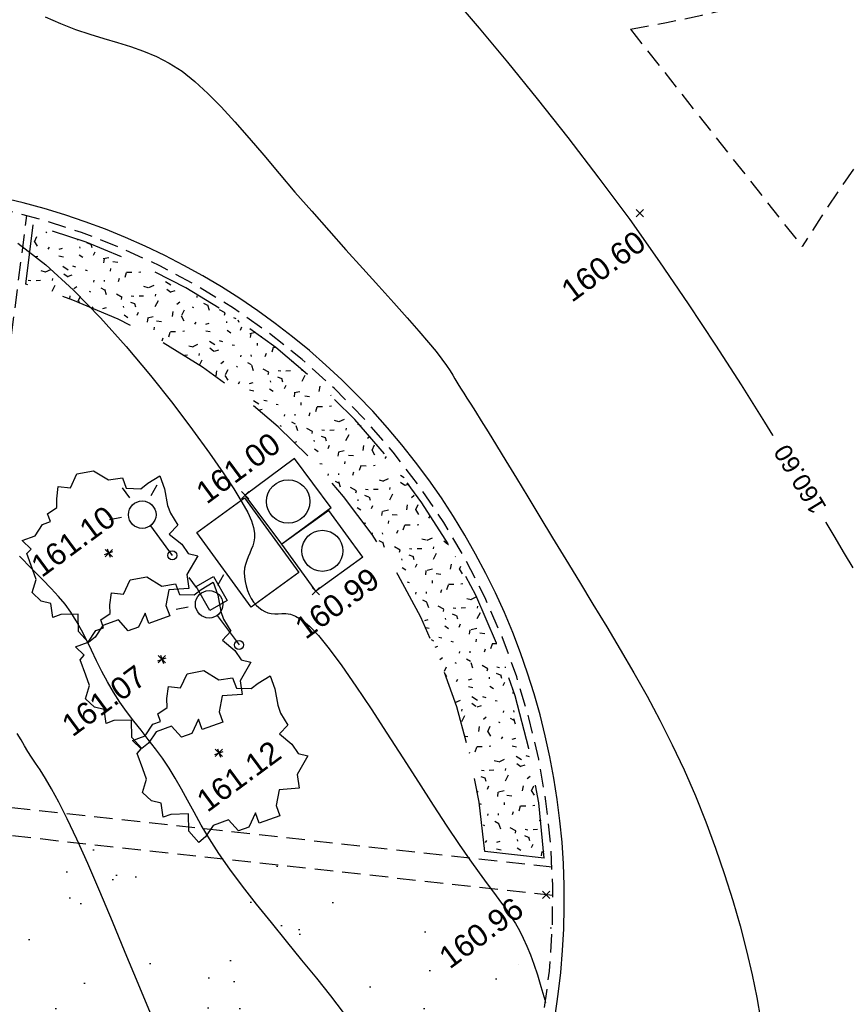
# Model space of a CAD drawing. Header units: metres. Extents: x 1575818 to 1575995, y 2263001 to 2263183.
# Tile 38 of 67: x 1575860 to 1575872, y 2263083 to 2263096. Entities that reach past the tile are written whole.
import ezdxf
from ezdxf.enums import TextEntityAlignment as Align

# ---------------------------------------------------------------- set-up
doc = ezdxf.new("R2010")
doc.units = ezdxf.units.M
doc.set_wipeout_variables(frame=1)
doc.header["$PDMODE"] = 3
doc.header["$PDSIZE"] = 0.05
doc.linetypes.add('CACHE_100', pattern=[1.5, 1, -0.5])
doc.linetypes.add('CACHE_25', pattern=[0.375, 0.25, -0.125])
doc.layers.get('0').update_dxf_attribs({"linetype": 'CONTINUOUS'})
for name, color, linetype in [('D_CN_MAITRESSE', 34, 'CONTINUOUS'), ('D_CN_ORDINAIRE', 43, 'CONTINUOUS'), ('D_ECLAIRAGE', 220, 'CONTINUOUS'), ('D_PEINTURE', 252, 'CACHE_25'), ('D_PLAQUE', 151, 'CONTINUOUS'), ('D_TROTTOIR', 7, 'CONTINUOUS'), ('T_COTATION_CN', 7, 'CONTINUOUS'), ('T_COTATION_CN Cache des textes', 7, 'CONTINUOUS'), ('TOPO_ALT', 142, 'CONTINUOUS'), ('TOPO_JIS', 7, 'CONTINUOUS'), ('V_ARBRE', 82, 'CONTINUOUS'), ('V_HAIE', 82, 'CACHE_100'), ('V_VEGETATION', 80, 'CONTINUOUS')]:
    doc.layers.add(name, color=color, linetype=linetype)
doc.styles.get("Standard").update_dxf_attribs({"font": 'arial.ttf'})

# ---------------------------------------------------------------- blocks, each defined once
blk = doc.blocks.new('TCPOINT')
at = {"color": 0, "lineweight": 9}
blk.add_point((0, 0), dxfattribs=at)
at = {"layer": 'TOPO_ALT', "lineweight": 9}
blk.add_attdef('ALT', text='', height=0.3, dxfattribs=at).set_placement((0.09999999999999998, -0.1), align=Align.TOP_LEFT)
blk = doc.blocks.new('120')
for p, q in [((0, -1), (0, 0)), ((0, 0), (1, 0)), ((1, -1), (1, 0)), ((0, -1), (1, -1))]:
    blk.add_line(p, q)
blk.add_circle((0.5, -0.5), 0.3541812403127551)
blk = doc.blocks.new('426')
at = {"linetype": 'Continuous', "ltscale": 3}
for p, q in [((-1.164153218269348e-10, 0.9717273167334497), (-1.164153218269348e-10, 1.13764578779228)), ((-0.249964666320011, 0.824352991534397), (-0.4010844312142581, 0.8928493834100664)), ((0.249964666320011, 0.824352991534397), (0.4010844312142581, 0.8928493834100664))]:
    blk.add_line(p, q, dxfattribs=at)
at = {"ltscale": 3}
blk.add_line((0, 0.5), (0, 0), dxfattribs=at)
at = {"linetype": 'Continuous', "ltscale": 3}
for centre, radius in [((0, 0.6860550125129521), 0.1860550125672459), ((0, 0), 0.06209261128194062)]:
    blk.add_circle(centre, radius, dxfattribs=at)
blk = doc.blocks.new('189')
for p, q in [((-0.6849657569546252, 1.55674035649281), (-0.560426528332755, 1.805818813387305)), ((-0.560426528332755, 1.805818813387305), (-0.3113480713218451, 1.68127958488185)), ((-0.3113480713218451, 1.68127958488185), (-0.06226961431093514, 1.930358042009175)), ((-0.06226961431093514, 1.930358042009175), (0.3113480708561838, 1.86808842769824)), ((0.3113480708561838, 1.86808842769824), (0.5604265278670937, 1.55674035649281)), ((-0.9963138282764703, 1.307661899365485), (-0.7472353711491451, 1.36993151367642)), ((-0.7472353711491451, 1.36993151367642), (-0.6849657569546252, 1.55674035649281)), ((0.5604265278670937, 1.55674035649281), (0.8717745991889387, 1.494470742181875)), ((0.8717745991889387, 1.494470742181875), (0.8717745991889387, 1.245392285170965)), ((-1.43220112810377, 0.9340442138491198), (-1.183122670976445, 1.12085305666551)), ((-1.183122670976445, 1.12085305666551), (-0.9963138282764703, 1.12085305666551)), ((-0.9963138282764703, 1.12085305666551), (-0.9963138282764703, 1.307661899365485)), ((0.8717745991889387, 1.245392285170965), (1.183122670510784, 1.12085305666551)), ((1.183122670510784, 1.12085305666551), (1.369931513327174, 1.18312267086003)), ((1.369931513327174, 1.18312267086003), (1.681279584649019, 1.245392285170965)), ((1.681279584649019, 1.245392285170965), (1.681279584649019, 0.9340442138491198)), ((-1.743549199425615, 0.9340442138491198), (-1.43220112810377, 0.9340442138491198)), ((-1.61900997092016, 0.6849657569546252), (-1.743549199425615, 0.9340442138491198)), ((1.681279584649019, 0.9340442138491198), (1.619009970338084, 0.560426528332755)), ((-1.743549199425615, 0.6226961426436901), (-1.61900997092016, 0.6849657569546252)), ((-1.743549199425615, 0.2490784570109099), (-1.743549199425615, 0.6226961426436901)), ((1.619009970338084, 0.560426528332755), (1.619009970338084, 0.3736176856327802)), ((-1.743549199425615, 0), (-1.743549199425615, 0.2490784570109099)), ((1.619009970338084, 0.3736176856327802), (1.681279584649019, 0.06226961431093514)), ((-1.930358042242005, -0.2490784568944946), (-1.743549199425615, 0)), ((1.681279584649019, 0.06226961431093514), (1.432201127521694, -0.06226961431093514)), ((1.432201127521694, -0.06226961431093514), (1.619009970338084, -0.3736176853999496)), ((-1.805818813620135, -0.4981569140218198), (-1.930358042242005, -0.2490784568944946)), ((1.619009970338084, -0.3736176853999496), (1.681279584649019, -0.6226961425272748)), ((-1.61900997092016, -0.6226961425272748), (-1.805818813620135, -0.4981569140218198)), ((-1.68127958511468, -0.9340442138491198), (-1.61900997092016, -0.6226961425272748)), ((1.681279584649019, -0.6226961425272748), (1.868088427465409, -0.7472353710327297)), ((1.868088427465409, -0.7472353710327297), (1.494470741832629, -1.058583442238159)), ((-1.49447074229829, -0.9340442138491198), (-1.68127958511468, -0.9340442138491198)), ((-1.120853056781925, -1.058583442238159), (-1.49447074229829, -0.9340442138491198)), ((-1.24539228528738, -1.432201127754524), (-1.120853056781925, -1.058583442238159)), ((1.494470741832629, -1.058583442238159), (1.432201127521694, -1.369931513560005)), ((0.9963138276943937, -1.24539228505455), (0.8095049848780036, -1.556740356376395)), ((1.432201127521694, -1.369931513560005), (0.9963138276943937, -1.24539228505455)), ((-1.120853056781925, -1.743549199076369), (-1.24539228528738, -1.432201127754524)), ((-0.6849657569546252, -1.494470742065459), (-0.9340442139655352, -1.68127958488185)), ((-0.3113480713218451, -1.494470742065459), (-0.6849657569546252, -1.494470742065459)), ((-0.1868088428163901, -1.805818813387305), (-0.3113480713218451, -1.494470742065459)), ((0.3113480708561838, -1.556740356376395), (0.06226961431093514, -1.805818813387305)), ((0.3113480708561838, -1.805818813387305), (0.3113480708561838, -1.556740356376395)), ((0.8095049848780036, -1.556740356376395), (0.8095049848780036, -1.805818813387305)), ((-0.9340442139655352, -1.68127958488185), (-1.120853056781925, -1.743549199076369)), ((0.06226961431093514, -1.805818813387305), (-0.1868088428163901, -1.805818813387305)), ((0.8095049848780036, -1.805818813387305), (0.3113480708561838, -1.805818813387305))]:
    blk.add_line(p, q)
at = {"flags": 128}
for points in [[(-0.1, 0), (0.1, 0)], [(0, 0.1), (0, -0.1)]]:
    blk.add_lwpolyline(points, dxfattribs=at)
blk = doc.blocks.new('zt_cache')
at = {"color": 7, "true_color": 0xffffff}
blk.add_wipeout([(0, 0), (1, 0), (1, 1), (0, 1)], dxfattribs=at)

msp = doc.modelspace()

# ---------------------------------------------------------------- hatches: boundary and pattern name
at = {"layer": 'V_HAIE'}
h = msp.add_hatch(dxfattribs=at)
h.set_pattern_fill('HAIE', color=256)
h.set_pattern_definition([(145.7223936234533, (1575894.355467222, 2263027.770289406), (-14.92319642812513, 10.11425767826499), [0.06033899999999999, -21.1292811]), (197.9973985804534, (1575893.600255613, 2263028.34238463), (-0.8045586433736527, -0.5938732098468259), [0.06312999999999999, -3.09914766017]), (143.3598604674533, (1575893.540185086, 2263028.322902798), (-10.93858630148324, 8.083769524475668), [0.06846000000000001, -23.9731705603]), (147.6828529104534, (1575894.144433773, 2263027.609899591), (-4.57848333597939, 2.835046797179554), [0.086495, -19.2267129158]), (64.87527602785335, (1575893.690993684, 2263027.998701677), (5.286905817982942, 11.35995716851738), [0.07776, -27.2169281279]), (120.0921556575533, (1575893.729743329, 2263027.931723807), (-0.5938732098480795, 0.8045586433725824), [0.07737999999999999, -8.978005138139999]), (64.50483433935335, (1575893.898179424, 2263028.615427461), (6.302149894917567, 13.35226223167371), [0.048417, -16.951583]), (105.8763021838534, (1575894.472292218, 2263027.909624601), (-0.9770609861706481, 3.007549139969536), [0.0487, -8.49530374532]), (159.3375903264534, (1575894.456636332, 2263027.954745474), (-3.390736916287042, 1.225929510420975), [0.05765, -20.1908067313]), (171.4323474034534, (1575894.443172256, 2263028.054569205), (-0.8045586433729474, -0.5938732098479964), [0.036277, -1.37793656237]), (192.6828529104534, (1575894.119576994, 2263028.584145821), (-17.03005076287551, -3.870060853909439), [0.07787000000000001, -27.2351305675]), (81.43234740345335, (1575894.03526987, 2263028.511251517), (-0.5938732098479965, 0.8045586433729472), [0.056422, -1.35779156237]), (84.79880806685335, (1575894.126704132, 2263028.401726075), (0.880924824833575, 10.59358161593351), [0.03428, -12.0073145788]), (71.12750093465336, (1575894.236168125, 2263028.263026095), (3.888473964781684, 11.57064260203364), [0.04505, -15.7663383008]), (164.7225105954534, (1575893.663762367, 2263028.45302288), (-6.187600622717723, 1.647300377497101), [0.04612, -24.1613168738]), (108.6876757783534, (1575894.074543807, 2263028.069274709), (-7.43330011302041, 21.85740262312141), [0.07478, -26.1740294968]), (151.7785233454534, (1575894.050603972, 2263028.140099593), (-1.992305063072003, 1.015244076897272), [0.05992000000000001, -20.9638760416]), (151.4492408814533, (1575894.282423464, 2263028.042246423), (-1.992305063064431, 1.015244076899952), [0.08796, -16.4649853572]), (77.61827256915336, (1575894.275876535, 2263028.012555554), (0.2106854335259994, 1.398431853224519), [0.03027, -10.5998758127]), (99.86729622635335, (1575894.308689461, 2263027.905697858), (-0.5938732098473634, 0.8045586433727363), [0.019113, -2.2169549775]), (167.6182725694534, (1575894.080279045, 2263027.783162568), (-1.398431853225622, 0.2106854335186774), [0.06057, -10.5695758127]), (195.8763021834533, (1575894.065257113, 2263027.899510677), (-3.007549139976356, -0.977060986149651), [0.048702, -8.495301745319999]), (56.23122375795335, (1575893.866755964, 2263027.880476), (6.474652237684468, 9.750839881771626), [0.03338999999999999, -26.5372705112]), (152.9973985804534, (1575893.858881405, 2263028.111948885), (-1.398431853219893, 0.2106854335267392), [0.019113, -2.2169549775]), (81.43234740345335, (1575893.90210145, 2263028.250070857), (-0.5938732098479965, 0.8045586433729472), [0.024185, -1.39002856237]), (92.74227987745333, (1575894.04579437, 2263028.25697573), (-0.383187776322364, 2.202990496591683), [0.020579, -3.58497227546]), (167.6182725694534, (1575893.817268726, 2263028.403509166), (-1.398431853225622, 0.2106854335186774), [0.03031, -10.5998358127]), (36.43234740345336, (1575893.629820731, 2263028.162233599), (-0.5938732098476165, 0.8045586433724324), [0.05, -0.95]), (182.7422798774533, (1575893.77171893, 2263027.466907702), (-2.202990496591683, -0.383187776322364), [0.06157000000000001, -3.54398127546]), (179.5624497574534, (1575893.611806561, 2263027.784364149), (-3.601422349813, -0.1725023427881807), [0.07122399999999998, -4.928775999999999]), (72.81669921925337, (1575893.52070974, 2263027.720701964), (1.43661494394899, 4.789168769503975), [0.06721699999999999, -23.53363044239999]), (173.1680519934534, (1575893.440752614, 2263027.920110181), (-21.78103644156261, 2.566408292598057), [0.066576, -23.27865906]), (62.14230118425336, (1575893.335782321, 2263028.129518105), (1.015244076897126, 1.992305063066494), [0.09176000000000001, -29.8748881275]), (163.8377040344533, (1575893.837594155, 2263027.579169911), (-15.76593816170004, 4.520530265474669), [0.061, -21.339934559]), (81.43234740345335, (1575893.932445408, 2263027.465099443), (-0.5938732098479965, 0.8045586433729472), [0.028211, -1.38600256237]), (189.8672962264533, (1575893.733250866, 2263027.792582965), (-0.8045586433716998, -0.5938732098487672), [0.025435, -2.2106329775]), (203.9035396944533, (1575893.909700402, 2263027.611140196), (-4.616666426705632, -2.164807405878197), [0.07887999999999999, -9.140664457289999]), (81.43234740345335, (1575893.568524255, 2263027.992696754), (-0.5938732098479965, 0.8045586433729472), [0.070711, -1.34350256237])])
edge = h.paths.add_edge_path()
edge.add_arc((1575858.00340785, 2263084.113277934), 9.519472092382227, 3.4529105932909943, 74.34070740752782, ccw=False)
edge.add_line((1575867.505598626, 2263084.686618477), (1575866.697684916, 2263084.775652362))
edge.add_arc((1575858.003407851, 2263084.113277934), 8.719472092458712, 4.356669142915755, 73.56312071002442)
edge.add_line((1575860.470659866, 2263092.476403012), (1575860.572869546, 2263093.279423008))
h = msp.add_hatch(dxfattribs=at)
h.set_pattern_fill('HAIE', color=256)
h.set_pattern_definition([(109.29004622, (0.70106, 0.0037159), (-6.000000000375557, 17.00000000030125), [0.060339, -21.1292811]), (161.565051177, (0.4332, 0.9125), (-1.000000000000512, 1.360744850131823e-12), [0.06312999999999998, -3.09914766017]), (106.927513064, (0.3733, 0.9325), (-3.99999999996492, 13.00000000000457), [0.06846000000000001, -23.9731705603]), (111.250505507, (0.43602, 0), (-1.999999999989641, 5.000000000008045), [0.086495, -19.2267129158]), (28.4429286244, (0.3021, 0.5821), (10.99999999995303, 5.999999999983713), [0.07775999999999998, -27.2169281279]), (83.65980825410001, (0.2935, 0.5052), (-2.833427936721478e-13, 1.000000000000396), [0.07737999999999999, -8.978005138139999]), (28.0724869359, (0.83505, 0.95525), (13.00000000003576, 7.00000000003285), [0.048417, -16.951583]), (69.44395478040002, (0.8778, 0.04644), (1.000000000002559, 3.000000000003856), [0.04869999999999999, -8.495303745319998]), (122.905242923, (0.892, 0.09204), (-2.000000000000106, 2.999999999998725), [0.05765, -20.1908067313]), (135, (0.94045, 0.18035), (-1.00000000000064, 1.110223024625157e-16), [0.036277, -1.37793656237]), (156.250505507, (0.9946, 0.7986), (-15.99999999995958, 7.000000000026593), [0.07787000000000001, -27.2351305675]), (45, (0.8834799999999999, 0.79002), (0, 1.00000000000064), [0.056422, -1.35779156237]), (48.3664606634, (0.892, 0.6476), (7.000000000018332, 8.000000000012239), [0.03428, -12.0073145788]), (34.6951535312, (0.8977, 0.471), (9.999999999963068, 6.999999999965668), [0.04504999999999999, -15.7663383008]), (128.290163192, (0.55, 0.9638), (-3.999999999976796, 5.000000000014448), [0.04612, -24.1613168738]), (72.2553283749, (0.6526, 0.4111), (7.00000000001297, 21.99999999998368), [0.07477999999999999, -26.1740294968]), (115.346175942, (0.6754, 0.4823), (-1.000000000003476, 2.000000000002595), [0.05992000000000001, -20.9638760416]), (115.016893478, (0.8038, 0.2659), (-0.9999999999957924, 2.000000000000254), [0.08796, -16.4649853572]), (41.1859251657, (0.7809, 0.2459), (1.000000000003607, 1.000000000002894), [0.03027, -10.5998758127]), (63.4349488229, (0.74384, 0.14044), (3.841926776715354e-13, 1.000000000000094), [0.019113, -2.2169549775]), (131.185925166, (0.4873, 0.1775), (-1.000000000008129, 0.999999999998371), [0.06057000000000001, -10.5695758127]), (159.44395478, (0.5443100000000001, 0.28003), (-2.999999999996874, 1.000000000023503), [0.048702, -8.495301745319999]), (19.7988763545, (0.3733, 0.3826), (10.99999999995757, 3.99999999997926), [0.03338999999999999, -26.5372705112]), (116.565051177, (0.50443, 0.5735100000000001), (-0.9999999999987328, 1.000000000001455), [0.019113, -2.2169549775]), (45, (0.6212300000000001, 0.65897), (0, 1.00000000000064), [0.024185, -1.39002856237]), (56.30993247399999, (0.7409399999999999, 0.57919), (0.9999999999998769, 1.999999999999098), [0.020579, -3.58497227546]), (131.185925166, (0.6441, 0.8328), (-1.000000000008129, 0.999999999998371), [0.03031, -10.5998358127]), (0, (0.35, 0.75), (0, 1), [0.05, -0.95]), (146.309932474, (0.05123, 0.1063), (-1.999999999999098, 0.9999999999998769), [0.06157000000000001, -3.54398127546]), (143.130102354, (0.1111, 0.45668), (-2.999999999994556, 2.000000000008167), [0.071224, -4.928776]), (36.3843518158, (0, 0.45956), (3.999999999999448, 2.999999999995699), [0.067217, -23.5336304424]), (136.73570459, (0.054093, 0.6674800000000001), (-16.00000000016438, 14.99999999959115), [0.06657599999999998, -23.27865906]), (25.70995378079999, (0.094, 0.8983), (1.999999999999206, 0.9999999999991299), [0.09176000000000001, -29.8748881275]), (127.405356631, (0.1709, 0.1575), (-9.999999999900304, 13.00000000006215), [0.061, -21.339934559]), (45, (0.17947, 0.009394), (0, 1.00000000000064), [0.028211, -1.38600256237]), (153.434948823, (0.21369, 0.39117), (-1.000000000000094, -1.361022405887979e-12), [0.025435, -2.2106329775]), (167.471192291, (0.2479, 0.1404), (-5.000000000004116, 0.999999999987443), [0.07887999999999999, -9.140664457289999]), (45, (0.2, 0.65), (0, 1.00000000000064), [0.070711, -1.34350256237])])
edge = h.paths.add_edge_path()
edge.add_arc((1575858.226166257, 2263083.522205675), 10.12834114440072, 119.2521914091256, 159.0151567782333)
edge.add_arc((1575858.70111505, 2263084.480143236), 10.28397253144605, 164.9564717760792, 221.3079472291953)
edge.add_arc((1575857.804643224, 2263083.78058997), 9.149028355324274, 221.7230360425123, 287.5017581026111)
edge.add_arc((1575858.341333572, 2263083.925770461), 9.142977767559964, 284.0184511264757, 321.8965940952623)
edge.add_line((1575865.535927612, 2263078.283797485), (1575864.592973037, 2263079.02598477))
edge.add_arc((1575858.341333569, 2263083.925770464), 7.94297777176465, 283.75523382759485, 321.91206703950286, ccw=False)
edge.add_arc((1575857.804643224, 2263083.780589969), 7.949028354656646, 221.7542380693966, 287.7647881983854, ccw=False)
edge.add_arc((1575858.70111505, 2263084.480143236), 9.08397253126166, 165.3495231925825, 221.2804170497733, ccw=False)
edge.add_arc((1575858.226166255, 2263083.522205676), 8.928341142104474, 118.78142527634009, 158.6156600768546, ccw=False)
edge.add_line((1575853.927441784, 2263091.347564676), (1575853.276905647, 2263092.358953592))
at = {"layer": 'V_VEGETATION', "ltscale": 0.5}
h = msp.add_hatch(dxfattribs=at)
h.set_pattern_fill('ALEA', color=256, scale=0.25)
h.set_pattern_definition([(312, (0.25, 0), (2.934442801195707, 0.6237350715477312), [0, -1.875]), (67.00000000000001, (-0.125, 0.21650635), (-2.977638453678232, -0.3656080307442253), [0, -3.125]), (153, (-0.125, 0.21650635), (0.1570078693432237, -2.995888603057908), [0, -2.5]), (180, (-0.125, -0.21650635), (1.5, -2.59807621), [0, -2.5]), (74, (-1, 0), (-2.910887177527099, -0.7257656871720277), [0, -2.5]), (286, (-1, 0), (2.910887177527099, -0.7257656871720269), [0, -2.5]), (52.00000000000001, (0.5, -0.8660254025), (-2.970804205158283, 0.4175193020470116), [0, -3.125]), (300.0000000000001, (0.5, 0.8660254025), (2.999999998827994, -6.766578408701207e-10), [0, -2.5]), (175, (0.5, 0.8660254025), (1.267854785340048, -2.718923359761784), [0, -2.5]), (114, (0.125, 0.6495190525), (-2.983565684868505, 0.3135853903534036), [0, -1.25]), (248, (0.125, -0.6495190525), (1.846984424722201, -2.364032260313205), [0, -1.55])])
h.paths.add_polyline_path([(1575859.04778849, 2263085.124688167), (1575860.113613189, 2263093.49844052, 0.07603559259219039), (1575857.211741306, 2263093.70011826, 0.2836898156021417), (1575848.674360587, 2263087.180343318, 0.251099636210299), (1575850.901198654, 2263077.625350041, 0.295084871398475), (1575860.583250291, 2263074.958806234, 0.2691027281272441), (1575867.238768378, 2263081.422114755, 0.07274121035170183), (1575867.622650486, 2263084.179719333)])
h.paths.add_polyline_path([(1575864.592973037, 2263079.02598477), (1575865.535927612, 2263078.283797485, -0.1667960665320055), (1575860.55607685, 2263075.055090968, -0.2951635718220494), (1575850.976076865, 2263077.691632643, -0.2509575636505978), (1575848.769585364, 2263087.149377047, -0.1752607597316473), (1575853.276905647, 2263092.358953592), (1575853.927441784, 2263091.347564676, 0.1755813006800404), (1575849.912492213, 2263086.777677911, 0.2490077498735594), (1575851.874603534, 2263078.487039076, 0.2962635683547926), (1575860.229972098, 2263076.210594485, 0.1680461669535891)], flags=16)

# ---------------------------------------------------------------- linework, layer by layer
at = {"layer": 'D_CN_MAITRESSE', "elevation": 160.9999999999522, "flags": 128}
msp.add_lwpolyline([(1575860.362028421, 2263093.03425801), (1575860.741063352, 2263092.736282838), (1575861.116760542, 2263092.393514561), (1575861.483108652, 2263092.01999349), (1575861.834096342, 2263091.629759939), (1575862.163712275, 2263091.236854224), (1575862.46594511, 2263090.855316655), (1575862.73478351, 2263090.499187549), (1575862.964216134, 2263090.182507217), (1575863.150016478, 2263089.915959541), (1575863.295097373, 2263089.696802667), (1575863.404156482, 2263089.51893831), (1575863.481891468, 2263089.376268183), (1575863.532999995, 2263089.262694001), (1575863.562179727, 2263089.172117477), (1575863.574128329, 2263089.098440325), (1575863.573543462, 2263089.03556426), (1575863.56465239, 2263088.978230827), (1575863.549800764, 2263088.924540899), (1575863.530863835, 2263088.873435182), (1575863.509716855, 2263088.823854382), (1575863.488235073, 2263088.774739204), (1575863.46829374, 2263088.725030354), (1575863.451768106, 2263088.673668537), (1575863.440533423, 2263088.619594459), (1575863.436065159, 2263088.562139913), (1575863.438239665, 2263088.502201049), (1575863.446533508, 2263088.441065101), (1575863.460423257, 2263088.380019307), (1575863.479385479, 2263088.320350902), (1575863.502896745, 2263088.263347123), (1575863.53043362, 2263088.210295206), (1575863.561472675, 2263088.162482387), (1575863.595536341, 2263088.120957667), (1575863.632330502, 2263088.085817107), (1575863.671606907, 2263088.056918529), (1575863.713117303, 2263088.034119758), (1575863.75661344, 2263088.017278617), (1575863.801847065, 2263088.006252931), (1575863.848569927, 2263088.000900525), (1575863.896533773, 2263088.001079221), (1575863.946063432, 2263088.005365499), (1575863.999776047, 2263088.00721046), (1575864.060861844, 2263087.998783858), (1575864.132511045, 2263087.972255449), (1575864.217913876, 2263087.91979499), (1575864.32026056, 2263087.833572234), (1575864.442741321, 2263087.705756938), (1575864.588546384, 2263087.528518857), (1575864.759319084, 2263087.297400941), (1575864.950515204, 2263087.021438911), (1575865.15604364, 2263086.713041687), (1575865.369813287, 2263086.384618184), (1575865.585733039, 2263086.04857732), (1575865.797711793, 2263085.717328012), (1575865.999658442, 2263085.403279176), (1575866.185481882, 2263085.118839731), (1575866.350445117, 2263084.873485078), (1575866.495227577, 2263084.664956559), (1575866.621862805, 2263084.488062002), (1575866.732384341, 2263084.337609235), (1575866.828825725, 2263084.208406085), (1575866.913220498, 2263084.095260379), (1575866.9876022, 2263083.992979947), (1575867.054004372, 2263083.896372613), (1575867.114302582, 2263083.800710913), (1575867.169740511, 2263083.703126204), (1575867.221403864, 2263083.601214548), (1575867.27037835, 2263083.492572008), (1575867.317749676, 2263083.374794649), (1575867.364603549, 2263083.245478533), (1575867.412025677, 2263083.102219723), (1575867.461101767, 2263082.942614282), (1575867.5123413, 2263082.765753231), (1575867.522624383, 2263082.72808483)], dxfattribs=at)
at = {"layer": 'D_CN_ORDINAIRE', "flags": 128}
for points, elevation in [([(1575871.694193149, 2263088.624338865), (1575871.580275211, 2263088.820173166), (1575871.437629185, 2263089.059017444), (1575871.259968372, 2263089.353770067), (1575871.042656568, 2263089.713577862), (1575870.787659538, 2263090.132581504), (1575870.498593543, 2263090.601170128), (1575870.179074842, 2263091.10973287), (1575869.832719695, 2263091.648658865), (1575869.46314436, 2263092.208337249), (1575869.073965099, 2263092.779157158), (1575868.66879817, 2263093.351507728), (1575868.252029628, 2263093.916193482), (1575867.831124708, 2263094.465680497), (1575867.414318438, 2263094.992850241), (1575867.009845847, 2263095.490584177), (1575866.625941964, 2263095.951763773), (1575866.270841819, 2263096.369270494)], 160.5999999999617), ([(1575860.734567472, 2263096.104719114), (1575860.942183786, 2263096.012339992), (1575861.144790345, 2263095.933009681), (1575861.340458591, 2263095.866694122), (1575861.529680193, 2263095.809281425), (1575861.713551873, 2263095.755640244), (1575861.893170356, 2263095.700639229), (1575862.069632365, 2263095.639147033), (1575862.244034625, 2263095.566032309), (1575862.417473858, 2263095.476163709), (1575862.591046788, 2263095.364409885), (1575862.765864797, 2263095.226924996), (1575862.943097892, 2263095.065005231), (1575863.123930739, 2263094.881232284), (1575863.309548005, 2263094.67818785), (1575863.501134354, 2263094.458453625), (1575863.699874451, 2263094.224611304), (1575863.906952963, 2263093.979242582), (1575864.123554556, 2263093.724929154), (1575864.349814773, 2263093.464565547), (1575864.581672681, 2263093.202297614), (1575864.814018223, 2263092.942584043), (1575865.041741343, 2263092.689883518), (1575865.259731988, 2263092.448654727), (1575865.462880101, 2263092.223356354), (1575865.646075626, 2263092.018447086), (1575865.804208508, 2263091.838385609), (1575865.933665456, 2263091.686298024), (1575866.03682023, 2263091.559980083), (1575866.117543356, 2263091.455894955), (1575866.17970536, 2263091.370505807), (1575866.227176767, 2263091.30027581), (1575866.263828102, 2263091.24166813), (1575866.293529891, 2263091.191145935), (1575866.320152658, 2263091.145172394), (1575866.347288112, 2263091.100121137), (1575866.377412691, 2263091.052007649), (1575866.412724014, 2263090.996757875), (1575866.455419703, 2263090.930297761), (1575866.507697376, 2263090.848553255), (1575866.571754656, 2263090.747450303), (1575866.649789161, 2263090.62291485), (1575866.743998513, 2263090.470872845), (1575866.855872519, 2263090.288542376), (1575866.984069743, 2263090.078310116), (1575867.126540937, 2263089.843854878), (1575867.281236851, 2263089.588855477), (1575867.446108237, 2263089.316990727), (1575867.619105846, 2263089.031939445), (1575867.79818043, 2263088.737380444), (1575867.981282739, 2263088.436992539), (1575868.166477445, 2263088.133706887), (1575868.352284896, 2263087.827464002), (1575868.537339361, 2263087.517456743), (1575868.720275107, 2263087.202877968), (1575868.899726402, 2263086.882920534), (1575869.074327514, 2263086.556777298), (1575869.242712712, 2263086.223641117), (1575869.403516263, 2263085.882704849), (1575869.555515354, 2263085.533799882), (1575869.698058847, 2263085.179311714), (1575869.830638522, 2263084.822264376), (1575869.952746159, 2263084.465681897), (1575870.063873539, 2263084.112588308), (1575870.163512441, 2263083.766007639), (1575870.251154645, 2263083.428963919), (1575870.326291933, 2263083.104481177), (1575870.388691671, 2263082.795378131), (1575870.439223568, 2263082.50365224)], 160.799999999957), ([(1575864.779580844, 2263082.590815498), (1575864.608854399, 2263082.816356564), (1575864.419666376, 2263083.055543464), (1575864.21814721, 2263083.304058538), (1575864.01042734, 2263083.557584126), (1575863.802637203, 2263083.811802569), (1575863.600907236, 2263084.062396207), (1575863.411367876, 2263084.305047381), (1575863.240149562, 2263084.53543843), (1575863.09172187, 2263084.750206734), (1575862.963910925, 2263084.949809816), (1575862.852881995, 2263085.13566024), (1575862.754800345, 2263085.30917057), (1575862.665831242, 2263085.471753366), (1575862.582139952, 2263085.624821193), (1575862.499891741, 2263085.769786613), (1575862.415251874, 2263085.908062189), (1575862.325298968, 2263086.041052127), (1575862.230765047, 2263086.170127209), (1575862.133295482, 2263086.29664986), (1575862.034535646, 2263086.421982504), (1575861.936130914, 2263086.547487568), (1575861.839726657, 2263086.674527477), (1575861.746968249, 2263086.804464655), (1575861.659501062, 2263086.938661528), (1575861.578453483, 2263087.077889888), (1575861.502885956, 2263087.220558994), (1575861.431341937, 2263087.364487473), (1575861.362364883, 2263087.507493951), (1575861.294498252, 2263087.647397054), (1575861.226285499, 2263087.782015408), (1575861.156270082, 2263087.90916764), (1575861.082995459, 2263088.026672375), (1575861.004510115, 2263088.134094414), (1575860.916882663, 2263088.237983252), (1575860.815686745, 2263088.346634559), (1575860.696496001, 2263088.468344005), (1575860.554884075, 2263088.611407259), (1575860.386424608, 2263088.78411999)], 161.1999999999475), ([(1575862.161557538, 2263082.581272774), (1575861.995150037, 2263082.984220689), (1575861.821648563, 2263083.404316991), (1575861.64635932, 2263083.826024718), (1575861.474588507, 2263084.233806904), (1575861.311642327, 2263084.612126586), (1575861.162826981, 2263084.945446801), (1575861.032239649, 2263085.222146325), (1575860.919141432, 2263085.446266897), (1575860.821584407, 2263085.625765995), (1575860.737620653, 2263085.768601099), (1575860.665302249, 2263085.882729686), (1575860.602681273, 2263085.976109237), (1575860.547809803, 2263086.056697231), (1575860.498739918, 2263086.132451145), (1575860.453113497, 2263086.210211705), (1575860.406931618, 2263086.292352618), (1575860.355785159, 2263086.380130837)], 161.3999999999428)]:
    msp.add_lwpolyline(points, dxfattribs=dict(at, elevation=elevation))
at = {"layer": 'D_PEINTURE'}
msp.add_lwpolyline([(1575876.006596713, 2263098.709463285, -0.09590115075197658), (1575868.675691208, 2263095.935262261), (1575871.004648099, 2263092.985004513, -0.08062040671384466)], format="xyb", close=True, dxfattribs=at)
for points in [[(1575867.622650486, 2263084.179719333), (1575859.04778849, 2263085.124688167), (1575860.113613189, 2263093.49844052)], [(1575867.612354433, 2263084.563154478), (1575859.473542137, 2263085.460069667), (1575860.485056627, 2263093.407128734)]]:
    msp.add_lwpolyline(points, dxfattribs=at)
at = {"layer": 'D_PLAQUE', "flags": 128}
for points in [[(1575863.437089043, 2263089.577580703), (1575864.176075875, 2263088.564246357), (1575863.52969937, 2263088.092868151), (1575862.790712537, 2263089.106202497)], [(1575863.017174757, 2263088.507609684), (1575863.201708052, 2263088.18190268), (1575862.966791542, 2263088.048807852), (1575862.782258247, 2263088.374514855)]]:
    msp.add_lwpolyline(points, close=True, dxfattribs=at)
at = {"layer": 'D_TROTTOIR', "flags": 128}
msp.add_lwpolyline([(1575857.19767559, 2263093.854484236, 0.2839312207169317), (1575848.526766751, 2263087.228338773, 0.2513145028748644), (1575850.78513717, 2263077.522612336, 0.2949662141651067), (1575860.625368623, 2263074.809566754, 0.2689492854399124), (1575867.387779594, 2263081.379439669, 0.5259593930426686)], format="xyb", close=True, dxfattribs=at)
at = {"layer": 'D_TROTTOIR', "linetype": 'CACHE_25', "flags": 128}
msp.add_lwpolyline([(1575857.211741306, 2263093.70011826, 0.2836898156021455), (1575848.674360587, 2263087.180343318, 0.2510996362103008), (1575850.901198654, 2263077.625350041, 0.2950848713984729), (1575860.583250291, 2263074.958806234, 0.2691027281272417), (1575867.238768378, 2263081.422114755, 0.5259398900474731)], format="xyb", close=True, dxfattribs=at)
at = {"layer": 'V_HAIE'}
msp.add_lwpolyline([(1575860.572869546, 2263093.279423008, -0.3195628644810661), (1575867.505598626, 2263084.686618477), (1575866.697684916, 2263084.775652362, 0.3114961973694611), (1575860.470659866, 2263092.476403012)], format="xyb", close=True, dxfattribs=at)

# ---------------------------------------------------------------- block references
at = {"layer": 'D_ECLAIRAGE', "rotation": 36.43234740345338}
for p in [(1575862.459344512, 2263088.795745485), (1575863.365031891, 2263087.57917759)]:
    msp.add_blockref('426', p, dxfattribs=at)
at = {"layer": 'D_PLAQUE'}
for p, xscale, yscale, rotation in [((1575863.945929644, 2263088.945133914), 0.8318201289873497, 0.8318201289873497, 126.7126873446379), ((1575864.406857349, 2263088.308017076), 0.7863664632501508, 0.7863664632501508, 125.8841841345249)]:
    msp.add_blockref('120', p, dxfattribs=dict(at, xscale=xscale, yscale=yscale, rotation=rotation))
at = {"layer": 'TOPO_JIS'}
ref = msp.add_blockref('TCPOINT', (1575868.800759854, 2263093.43769657), dxfattribs=dict(at, rotation=36.43234740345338))
ref.add_attrib('ALT', '160.60', dxfattribs={"layer": 'TOPO_ALT', "height": 0.3, "rotation": 36.43234739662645}).set_placement((1575867.701995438, 2263092.460546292), align=Align.TOP_LEFT)
ref = msp.add_blockref('TCPOINT', (1575863.448665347, 2263089.611956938), dxfattribs=dict(at, rotation=36.43234740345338))
ref.add_attrib('ALT', '161.00', dxfattribs={"layer": 'TOPO_ALT', "height": 0.3, "rotation": 36.43234739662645}).set_placement((1575862.747076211, 2263089.722373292), align=Align.TOP_LEFT)
ref = msp.add_blockref('TCPOINT', (1575861.596743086, 2263088.825771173), dxfattribs=dict(at, rotation=36.43234740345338))
ref.add_attrib('ALT', '161.10', dxfattribs={"layer": 'TOPO_ALT', "height": 0.3, "rotation": 36.43234739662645}).set_placement((1575860.509008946, 2263088.726699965), align=Align.TOP_LEFT)
ref = msp.add_blockref('TCPOINT', (1575864.406857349, 2263088.308017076), dxfattribs=dict(at, rotation=36.43234740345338))
ref.add_attrib('ALT', '160.99', dxfattribs={"layer": 'TOPO_ALT', "height": 0.3, "rotation": 36.43234739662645}).set_placement((1575864.089418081, 2263087.88717336), align=Align.TOP_LEFT)
ref = msp.add_blockref('TCPOINT', (1575862.318630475, 2263087.385404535), dxfattribs=dict(at, rotation=36.43234740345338))
ref.add_attrib('ALT', '161.07', dxfattribs={"layer": 'TOPO_ALT', "height": 0.3, "rotation": 36.43234739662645}).set_placement((1575860.92572177, 2263086.563696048), align=Align.TOP_LEFT)
ref = msp.add_blockref('TCPOINT', (1575863.092133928, 2263086.113626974), dxfattribs=dict(at, rotation=36.43234740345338))
ref.add_attrib('ALT', '161.12', dxfattribs={"layer": 'TOPO_ALT', "height": 0.3, "rotation": 36.43234739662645}).set_placement((1575862.756221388, 2263085.539557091), align=Align.TOP_LEFT)
ref = msp.add_blockref('TCPOINT', (1575867.532534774, 2263084.189650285), dxfattribs=dict(at, rotation=36.43234740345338))
ref.add_attrib('ALT', '160.96', dxfattribs={"layer": 'TOPO_ALT', "height": 0.3, "rotation": 36.43234739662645}).set_placement((1575866.043937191, 2263083.413735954), align=Align.TOP_LEFT)
at = {"layer": 'V_ARBRE', "xscale": 0.6, "yscale": 0.6, "zscale": 0.6, "rotation": 19.97561936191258}
for p in [(1575861.596743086, 2263088.825771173), (1575862.318630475, 2263087.385404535), (1575863.092133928, 2263086.113626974)]:
    msp.add_blockref('189', p, dxfattribs=at)

# ---------------------------------------------------------------- next in the draw order: block references
at = {"layer": 'T_COTATION_CN Cache des textes', "color": 7, "true_color": 0xffffff, "xscale": 1.372933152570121, "yscale": 0.6450750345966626, "rotation": 121.3238370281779}
msp.add_blockref('zt_cache', (1575871.602448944, 2263089.417149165), dxfattribs=at)

# ---------------------------------------------------------------- next in the draw order: texts
at = {"layer": 'T_COTATION_CN', "color": 43, "oblique": 359.9999999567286}
msp.add_text('160.60', height=0.2400000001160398, rotation=121.3238370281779, dxfattribs=at).set_placement((1575870.974037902, 2263089.826330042, 160.5999999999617), align=Align.MIDDLE_CENTER)

doc.saveas('drawing.dxf')
